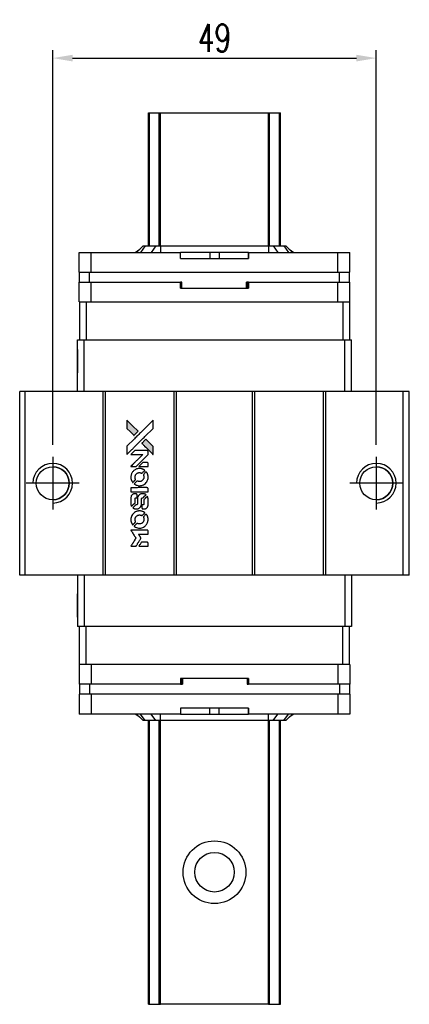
# Model space of a CAD drawing. Header units: millimetres. Extents: x 748 to 1025, y 329 to 562.
# Tile 2 of 3: x 766 to 825, y 413 to 562. Entities that reach past the tile are written whole.
import ezdxf

# ---------------------------------------------------------------- set-up
doc = ezdxf.new("R2010")
doc.units = ezdxf.units.MM
doc.header["$LTSCALE"] = 0.15
doc.layers.get('0').update_dxf_attribs({"linetype": 'CONTINUOUS'})
doc.layers.get('DEFPOINTS').update_dxf_attribs({"linetype": 'CONTINUOUS'})
doc.styles.add('DIM-7', font='SIMPLEX.shx', dxfattribs={"width": 0.7, "bigfont": 'chineset.shx'})
doc.dimstyles.new('CNS', dxfattribs={"dimtxt": 3.5, "dimasz": 2.5, "dimexe": 1, "dimexo": 1.5, "dimgap": 0.09, "dimtad": 0, "dimdsep": 46, "dimtxsty": 'DIM-7', "dimcen": 0.09, "dimclrd": 1, "dimclre": 1, "dimclrt": 4, "dimadec": 0, "dimazin": 0, "dimtfac": 1, "dimtix": 1, "dimtmove": 2, "dimatfit": 3, "dimfxl": 1, "dimtvp": 0.971429, "dimtolj": 1, "dimarcsym": 0})

# ---------------------------------------------------------------- blocks, each defined once
blk = doc.blocks.new('A$Cd6668f32')
at = {"linetype": 'Continuous'}
h = blk.add_hatch(color=256, dxfattribs=at)
h.dxf.hatch_style = 1
h.paths.add_polyline_path([(0, 19.09), (0, 18.47), (0, 17.85), (0.54, 17.32, 0.000288), (0.74, 17.12, 0.000479), (0.91, 16.95, 0.000013), (1.07, 16.79, 0.197177), (1.07, 16.79, 0.197497), (1.08, 16.79, 0.00004), (1.17, 16.88, 0.000834), (1.27, 16.98, 0.000506), (1.38, 17.1), (1.69, 17.4), (0.84, 18.24)])
h.paths.add_polyline_path([(2.89, 16.2), (2.58, 15.89, 0.000476), (2.46, 15.78, 0.000789), (2.37, 15.68, 0.000035), (2.28, 15.59, 0.19758), (2.28, 15.58, 0.198396), (2.28, 15.58, 0.000019), (2.4, 15.46, 0.000582), (2.53, 15.32, 0.000351), (2.69, 15.16, 0.000108), (3.37, 14.49, 0.000692), (3.71, 14.15, 0.000077), (3.95, 13.91, 0.197527), (3.96, 13.91, 0.410181), (3.96, 13.91, 0.000493), (3.97, 14.04, 0.002424), (3.97, 14.21, 0.000529), (3.97, 14.51), (3.97, 15.12), (3.43, 15.66)])
for points in [[(0.54, 17.32, 0.000288), (0.74, 17.12, 0.000479), (0.91, 16.95, 0.000013), (1.07, 16.79, 0.197177), (1.07, 16.79, 0.197497), (1.08, 16.79, 0.00004), (1.17, 16.88, 0.000836), (1.27, 16.98, 0.000505), (1.38, 17.1), (1.69, 17.4), (0.84, 18.24), (0, 19.09), (0, 18.47), (0, 17.85)], [(0.74, 14.63, -0.000056), (1.11, 15, -0.000021), (1.63, 15.52, -0.000021), (2.2, 16.09, -0.000025), (2.73, 16.61), (3.97, 17.85), (3.97, 18.47), (3.96, 19.08), (3.13, 18.25, 0.000274), (2.73, 17.85, 0.000123), (2.21, 17.33, 0.000121), (1.65, 16.78, 0.000165), (1.15, 16.28), (0, 15.13), (0, 14.51), (0, 13.89)], [(2.69, 15.16, 0.000108), (3.37, 14.49, 0.000692), (3.71, 14.15, 0.000077), (3.95, 13.91, 0.197527), (3.96, 13.91, 0.410182), (3.96, 13.91, 0.000493), (3.97, 14.04, 0.002424), (3.97, 14.21, 0.000529), (3.97, 14.51), (3.97, 15.12), (3.43, 15.66), (2.89, 16.2), (2.58, 15.89, 0.000476), (2.46, 15.78, 0.000789), (2.37, 15.68, 0.000035), (2.28, 15.59, 0.19758), (2.28, 15.58, 0.198396), (2.28, 15.58, 0.000019), (2.4, 15.46, 0.000582), (2.53, 15.32, 0.000351)], [(0.98, 12.07), (1.38, 12.07), (2.29, 12.99), (3.2, 13.9), (3.2, 14.15, 0.0008), (3.2, 14.32, 0.010795), (3.2, 14.38, 0.030495), (3.19, 14.41, 0.080372), (3.19, 14.43, 0.03816), (3.17, 14.46, 0.041799), (3.16, 14.47, 0.042486), (3.14, 14.49, 0.042078), (3.12, 14.5, 0.099276), (3.08, 14.51, 0.003302), (2.96, 14.51, 0.002586), (2.74, 14.51, 0.000204), (2.14, 14.51), (1.2, 14.51), (0.9, 14.2), (0.59, 13.9), (1.5, 13.9), (2.41, 13.89), (1.51, 13, 0.000253), (1.17, 12.66, 0.000412), (0.87, 12.36, 0.000041), (0.61, 12.1, 0.041338), (0.6, 12.09), (0.59, 12.07)], [(2.51, 12.07), (3.2, 12.07), (3.2, 12.33), (3.2, 12.58), (3.18, 12.61, 0.03146), (3.17, 12.63, 0.026444), (3.16, 12.64, 0.026444), (3.15, 12.65, 0.031457), (3.13, 12.66), (3.1, 12.68), (2.76, 12.68), (2.42, 12.68), (2.12, 12.38, 0.000745), (2.01, 12.27, 0.001228), (1.91, 12.17, 0.000087), (1.83, 12.08, 0.195134), (1.83, 12.08, 0.412117), (1.83, 12.07, 0.000048), (2.03, 12.07, 0.00109), (2.25, 12.07, 0.000653)], [(0.61, 10.32, 0.023681), (0.62, 10.22, 0.022402), (0.65, 10.11, 0.021929), (0.69, 10, 0.020503), (0.74, 9.9, 0.013745), (0.77, 9.83, 0.009767), (0.81, 9.77, 0.009658), (0.84, 9.71, 0.027804), (0.87, 9.67), (0.89, 9.65), (1.08, 9.85, 0.002053), (1.17, 9.94, 0.006738), (1.23, 10, 0.007826), (1.27, 10.04, 0.063909), (1.28, 10.07, 0.061532), (1.3, 10.1, 0.068674), (1.3, 10.14, 0.052072), (1.29, 10.18, 0.019648), (1.27, 10.23, -0.018366), (1.25, 10.3, -0.0288), (1.24, 10.36, -0.029061), (1.23, 10.42, -0.019155), (1.23, 10.49, -0.053809), (1.26, 10.65, -0.058833), (1.31, 10.79, -0.058566), (1.4, 10.91, -0.052525), (1.51, 11.02, -0.044733), (1.61, 11.08, -0.040573), (1.72, 11.12, -0.041123), (1.83, 11.14, -0.04951), (1.94, 11.15, -0.017369), (1.99, 11.14, -0.024255), (2.04, 11.13, -0.023787), (2.08, 11.12, -0.015798), (2.13, 11.1, 0.010631), (2.16, 11.09, 0.033653), (2.19, 11.08, 0.037806), (2.21, 11.08, 0.016307), (2.24, 11.08, 0.068179), (2.29, 11.09, 0.095747), (2.34, 11.11, 0.033418), (2.39, 11.16, 0.002133), (2.56, 11.33, 0.001452), (2.65, 11.42, 0.012393), (2.69, 11.46, 0.020479), (2.71, 11.49, 0.344362), (2.71, 11.5, 0.074287), (2.68, 11.52, 0.005454), (2.61, 11.56, 0.008391), (2.54, 11.61, 0.017097), (2.48, 11.64, 0.027375), (2.36, 11.69, 0.02835), (2.23, 11.73, 0.027723), (2.1, 11.76, 0.023913), (1.95, 11.77, 0.027047), (1.78, 11.76, 0.031685), (1.62, 11.74, 0.032425), (1.47, 11.7, 0.031013), (1.32, 11.63, 0.037914), (1.15, 11.53, 0.040153), (1, 11.4, 0.039834), (0.86, 11.25, 0.036173), (0.75, 11.08, 0.040752), (0.68, 10.9, 0.035885), (0.63, 10.72, 0.035491), (0.6, 10.52, 0.037615)], [(1.14, 9.41, 0.018008), (1.19, 9.38, 0.009842), (1.27, 9.33, 0.009807), (1.34, 9.3, 0.015716), (1.4, 9.27, 0.048467), (1.64, 9.19, 0.045841), (1.88, 9.16, 0.046006), (2.13, 9.18, 0.049638), (2.36, 9.24, 0.064819), (2.67, 9.4, 0.06695), (2.92, 9.63, 0.066691), (3.09, 9.92, 0.063505), (3.2, 10.26, 0.03135), (3.2, 10.34, 0.010439), (3.21, 10.46, 0.010391), (3.2, 10.59, 0.032408), (3.2, 10.67, 0.015696), (3.17, 10.77, 0.018095), (3.15, 10.86, 0.018551), (3.12, 10.95, 0.018352), (3.08, 11.04, 0.015568), (3.05, 11.09, 0.009832), (3.01, 11.16, 0.009795), (2.97, 11.22, 0.023727), (2.94, 11.26), (2.93, 11.28), (2.74, 11.09, 0.001528), (2.63, 10.98, 0.010022), (2.58, 10.93, 0.019586), (2.55, 10.89, 0.061865), (2.53, 10.87, 0.055054), (2.52, 10.83, 0.061607), (2.52, 10.79, 0.048725), (2.52, 10.74, 0.020221), (2.54, 10.68, -0.017722), (2.56, 10.61, -0.02685), (2.57, 10.55, -0.02759), (2.58, 10.49, -0.020233), (2.58, 10.43, -0.04793), (2.56, 10.3, -0.048386), (2.52, 10.19, -0.047866), (2.45, 10.08, -0.044964), (2.37, 9.98, -0.04333), (2.27, 9.9, -0.050921), (2.16, 9.84, -0.051473), (2.04, 9.8, -0.0459), (1.91, 9.79, -0.019014), (1.85, 9.79, -0.024114), (1.79, 9.8, -0.025081), (1.74, 9.81, -0.023892), (1.69, 9.83, 0.008624), (1.64, 9.84, 0.026486), (1.62, 9.85, 0.035074), (1.59, 9.86, 0.02756), (1.56, 9.86, 0.087163), (1.52, 9.85, 0.073291), (1.48, 9.83, 0.028074), (1.42, 9.77, 0.002594), (1.28, 9.64), (1.09, 9.45)], [(1.9, 8.25), (3.2, 8.25), (3.2, 8.51), (3.2, 8.76), (3.18, 8.79, 0.071429), (3.17, 8.82, 0.054799), (3.14, 8.84, 0.053585), (3.11, 8.86, 0.060698), (3.08, 8.86, 0.033975), (3.02, 8.87, 0.000112), (2.36, 8.87, 0.000726), (1.72, 8.87, 0.001084), (1.15, 8.86), (0.6, 8.86), (0.6, 8.56), (0.6, 8.25)], [(0.61, 6.35, 0.018538), (0.61, 6.31, 0.010695), (0.62, 6.26, 0.01068), (0.63, 6.22, 0.017678), (0.64, 6.18, 0.013849), (0.66, 6.13, 0.011814), (0.68, 6.09, 0.004513), (0.7, 6.05, 0.290035), (0.7, 6.04, 0.196418), (0.71, 6.04, 0.000124), (0.78, 6.12, 0.001477), (0.87, 6.2, 0.000898), (0.97, 6.3), (1.23, 6.56), (1.23, 6.88, -0.001471), (1.23, 7.13, -0.028714), (1.23, 7.21, -0.097073), (1.25, 7.25, -0.084199), (1.28, 7.28, -0.042698), (1.3, 7.3, -0.053912), (1.33, 7.31, -0.051004), (1.35, 7.32, -0.032967), (1.38, 7.32, 0.00807), (1.4, 7.32, 0.003023), (1.42, 7.32, 0.002994), (1.45, 7.32, 0.003629), (1.47, 7.33), (1.53, 7.33), (1.53, 7.58, 0.001618), (1.53, 7.7, 0.005206), (1.53, 7.78, 0.00535), (1.53, 7.83, 0.060675), (1.52, 7.85, 0.048484), (1.52, 7.86, 0.02389), (1.51, 7.88, 0.022812), (1.5, 7.89, 0.02462), (1.49, 7.9, 0.061781), (1.46, 7.93, 0.080179), (1.42, 7.94, 0.048561), (1.37, 7.95, 0.010021), (1.29, 7.95, 0.016602), (1.17, 7.95, 0.031409), (1.08, 7.94, 0.036474), (1, 7.91, 0.03439), (0.92, 7.88, 0.065928), (0.8, 7.8, 0.069066), (0.7, 7.68, 0.065697), (0.64, 7.54, 0.051559), (0.61, 7.38, 0.020904), (0.6, 7.29, 0.000451), (0.6, 6.86, 0.000419), (0.6, 6.43, 0.022759)], [(0.94, 5.78, 0.023289), (1, 5.74, 0.026845), (1.07, 5.71, 0.026047), (1.13, 5.68, 0.019751), (1.21, 5.66, 0.013249), (1.25, 5.65, 0.025169), (1.29, 5.65, 0.016532), (1.33, 5.65, 0.002937), (1.41, 5.64, 0.003317), (1.49, 5.64, 0.011808), (1.53, 5.65, 0.01777), (1.57, 5.65, 0.021476), (1.6, 5.66, 0.04325), (1.74, 5.7, 0.045753), (1.87, 5.76, 0.04649), (1.98, 5.85, 0.047672), (2.07, 5.96, 0.025315), (2.1, 6, 0.015208), (2.13, 6.06, 0.01512), (2.15, 6.11, 0.022488), (2.17, 6.17, 0.027857), (2.19, 6.25, 0.034138), (2.2, 6.33, 0.014286), (2.21, 6.45, 0.00124), (2.21, 6.75, -0.00103), (2.21, 6.94, -0.002552), (2.21, 7.08, -0.001594), (2.21, 7.18, -0.047676), (2.21, 7.21, -0.085307), (2.23, 7.25, -0.097789), (2.26, 7.29, -0.085947), (2.31, 7.31, -0.051339), (2.37, 7.32, 0.014634), (2.39, 7.32, 0.015028), (2.41, 7.33, 0.014927), (2.43, 7.33, 0.059415), (2.44, 7.33, 0.070595), (2.46, 7.35, 0.00028), (2.68, 7.56, 0.000111), (2.9, 7.79, 0.200239), (2.91, 7.79, 0.268906), (2.9, 7.8, 0.001866), (2.85, 7.83, 0.007532), (2.8, 7.86, 0.017818), (2.76, 7.88, 0.013256), (2.71, 7.9, 0.011636), (2.67, 7.91, 0.011528), (2.62, 7.93, 0.012303), (2.57, 7.94, 0.0423), (2.5, 7.95, 0.013657), (2.39, 7.95, 0.013857), (2.28, 7.95, 0.037428), (2.2, 7.94, 0.014927), (2.15, 7.92, 0.0122), (2.09, 7.91, 0.012518), (2.04, 7.89, 0.023062), (2, 7.87, 0.065961), (1.85, 7.77, 0.06055), (1.73, 7.63, 0.059676), (1.65, 7.47, 0.060497), (1.6, 7.29, 0.025683), (1.6, 7.25, 0.001528), (1.6, 7.14, 0.002124), (1.6, 6.99, 0.001173), (1.6, 6.81, -0.000809), (1.6, 6.5, -0.017164), (1.59, 6.41, -0.063931), (1.58, 6.36, -0.108429), (1.56, 6.32, -0.052941), (1.54, 6.3, -0.063675), (1.51, 6.29, -0.050562), (1.48, 6.28, -0.020337), (1.43, 6.28, 0.009897), (1.4, 6.28, 0.016482), (1.38, 6.27, 0.019019), (1.36, 6.27, 0.06043), (1.35, 6.26, 0.076267), (1.32, 6.24, 0.00054), (1.12, 6.04, 0.000307), (0.91, 5.83, 0.142594), (0.91, 5.81, 0.232419), (0.91, 5.81, 0.022995), (0.92, 5.8, 0.024627), (0.93, 5.79, 0.015407)], [(2.29, 5.74, 0.065483), (2.3, 5.71, 0.053271), (2.32, 5.69, 0.052018), (2.35, 5.66, 0.0556), (2.39, 5.65, 0.036839), (2.41, 5.64, 0.026922), (2.43, 5.64, 0.016905), (2.46, 5.64, 0.004317), (2.52, 5.64, 0.016369), (2.63, 5.64, 0.029936), (2.72, 5.65, 0.03418), (2.8, 5.68, 0.031327), (2.88, 5.71, 0.046935), (2.98, 5.77, 0.054053), (3.05, 5.84, 0.053701), (3.12, 5.93, 0.045364), (3.16, 6.03, 0.032479), (3.19, 6.13, 0.03386), (3.2, 6.22, 0.013578), (3.2, 6.37, 0.001155), (3.2, 6.75, 0.000413), (3.2, 7.08, 0.005008), (3.2, 7.2, 0.013199), (3.19, 7.27, 0.033956), (3.19, 7.32, 0.013909), (3.17, 7.37, 0.010864), (3.16, 7.43, 0.010938), (3.14, 7.48, 0.028702), (3.12, 7.52), (3.11, 7.55), (2.84, 7.28), (2.58, 7.02), (2.58, 6.72, -0.001504), (2.58, 6.58, -0.00328), (2.58, 6.48, -0.001901), (2.57, 6.4, -0.061333), (2.57, 6.39, -0.063621), (2.56, 6.36, -0.048633), (2.54, 6.33, -0.046769), (2.52, 6.31, -0.047961), (2.49, 6.29, -0.02678), (2.47, 6.28, -0.050957), (2.45, 6.28, -0.029398), (2.42, 6.28, -0.00401), (2.37, 6.27), (2.28, 6.27), (2.28, 6.02, 0.001061), (2.28, 5.88, 0.009147), (2.28, 5.81, 0.020721), (2.28, 5.77, 0.051619)], [(0.61, 3.92, 0.024131), (0.62, 3.8, 0.022344), (0.65, 3.69, 0.021883), (0.69, 3.58, 0.020884), (0.74, 3.47, 0.010669), (0.77, 3.41, 0.010389), (0.81, 3.35, 0.010913), (0.84, 3.29, 0.022227), (0.87, 3.25), (0.89, 3.24), (1.08, 3.43, 0.002452), (1.15, 3.51, 0.003628), (1.22, 3.58, 0.001662), (1.27, 3.64, 0.070159), (1.28, 3.65, 0.047671), (1.29, 3.66, 0.018624), (1.29, 3.68, 0.017921), (1.3, 3.7, 0.018804), (1.3, 3.72, 0.018255), (1.3, 3.74, 0.041312), (1.3, 3.76, 0.037164), (1.29, 3.78, 0.012342), (1.28, 3.81, -0.015101), (1.26, 3.87, -0.035998), (1.24, 3.92, -0.033244), (1.24, 3.98, -0.011249), (1.24, 4.06, -0.004059), (1.24, 4.12, -0.019693), (1.24, 4.16, -0.027943), (1.24, 4.19, -0.014411), (1.25, 4.22, -0.033089), (1.28, 4.31, -0.033887), (1.32, 4.39, -0.034021), (1.38, 4.47, -0.033942), (1.44, 4.54, -0.02816), (1.51, 4.6, -0.035032), (1.58, 4.65, -0.035269), (1.66, 4.68, -0.029196), (1.75, 4.71, -0.037862), (1.85, 4.73, -0.043657), (1.94, 4.73, -0.043064), (2.04, 4.72, -0.035184), (2.14, 4.69, 0.033699), (2.19, 4.67, 0.052815), (2.23, 4.66, 0.059167), (2.27, 4.67, 0.058972), (2.31, 4.68, 0.059208), (2.34, 4.7, 0.021125), (2.38, 4.73, 0.008691), (2.44, 4.79, 0.000851), (2.58, 4.94, 0.001873), (2.65, 5.01, 0.013884), (2.69, 5.05, 0.022355), (2.71, 5.07, 0.341453), (2.71, 5.08, 0.073011), (2.69, 5.1, 0.004587), (2.62, 5.14, 0.00748), (2.54, 5.19, 0.016837), (2.49, 5.22, 0.028606), (2.35, 5.28, 0.031352), (2.22, 5.32, 0.031004), (2.07, 5.34, 0.0268), (1.92, 5.35, 0.026698), (1.76, 5.34, 0.03002), (1.61, 5.32, 0.030357), (1.46, 5.27, 0.028554), (1.31, 5.21, 0.062944), (1.05, 5.03, 0.062206), (0.83, 4.79, 0.062448), (0.68, 4.51, 0.064355), (0.61, 4.2, 0.017377), (0.6, 4.14, 0.008369), (0.6, 4.06, 0.008367), (0.6, 3.98, 0.01757)], [(1.14, 3, 0.064158), (1.44, 2.84, 0.06356), (1.77, 2.76, 0.064004), (2.11, 2.76, 0.066747), (2.43, 2.86, 0.04321), (2.64, 2.97, 0.044737), (2.81, 3.11, 0.044901), (2.96, 3.28, 0.044184), (3.08, 3.48, 0.026293), (3.14, 3.63, 0.033344), (3.18, 3.77, 0.033227), (3.2, 3.92, 0.025815), (3.21, 4.08, 0.023119), (3.2, 4.23, 0.031044), (3.17, 4.37, 0.031337), (3.13, 4.51, 0.024258), (3.07, 4.65, 0.015622), (3.04, 4.7, 0.008495), (3.01, 4.75, 0.008415), (2.97, 4.81, 0.020814), (2.94, 4.85), (2.93, 4.87), (2.74, 4.68, 0.002843), (2.6, 4.54, 0.033917), (2.55, 4.48, 0.087906), (2.53, 4.44, 0.073302), (2.52, 4.39, 0.022047), (2.52, 4.36, 0.026465), (2.52, 4.34, 0.022233), (2.53, 4.31, 0.009985), (2.54, 4.28, -0.039011), (2.57, 4.16, -0.044398), (2.58, 4.04, -0.045096), (2.57, 3.92, -0.04265), (2.53, 3.81, -0.071154), (2.44, 3.65, -0.068827), (2.31, 3.51, -0.068713), (2.15, 3.42, -0.070507), (1.97, 3.38, -0.028605), (1.89, 3.38, -0.031418), (1.82, 3.38, -0.031044), (1.74, 3.4, -0.02668), (1.67, 3.42, 0.038913), (1.62, 3.44, 0.043732), (1.58, 3.44, 0.047754), (1.54, 3.44, 0.075756), (1.5, 3.43, 0.07294), (1.48, 3.42, 0.003456), (1.43, 3.37, 0.005023), (1.37, 3.31, 0.002422), (1.28, 3.23, 0.000819), (1.21, 3.15, 0.001349), (1.15, 3.09, 0.0001), (1.09, 3.04, 0.205335), (1.09, 3.03, 0.219821), (1.09, 3.03, 0.002494), (1.11, 3.02, 0.007089), (1.12, 3.01, 0.004494)], [(0.99, 0), (1.38, 0), (1.45, 0.11, -0.000297), (1.49, 0.17, -0.000037), (1.58, 0.32, -0.000043), (1.68, 0.49, -0.000036), (1.79, 0.67, 0.000044), (1.9, 0.85, 0.000063), (2, 1.01, 0.000035), (2.08, 1.14, 0.0009), (2.1, 1.18), (2.13, 1.23), (2.09, 1.3, 0.001175), (2.07, 1.34, 0.000208), (2.02, 1.41, 0.000225), (1.97, 1.5, 0.000203), (1.91, 1.59, -0.000711), (1.86, 1.68, -0.001119), (1.81, 1.75, -0.000263), (1.77, 1.81, -0.04589), (1.77, 1.82, -0.519312), (1.77, 1.83, -0.001914), (1.88, 1.83, -0.003124), (2.05, 1.83, -0.000285), (2.48, 1.83), (3.2, 1.83), (3.2, 2.08, 0.001727), (3.2, 2.26, 0.025279), (3.2, 2.33, 0.073886), (3.19, 2.36, 0.07426), (3.17, 2.4, 0.03264), (3.16, 2.4, 0.01784), (3.15, 2.41, 0.017712), (3.14, 2.42, 0.026854), (3.13, 2.43), (3.1, 2.44), (1.85, 2.44), (0.59, 2.44), (0.6, 2.43, -0.004595), (0.61, 2.42, -0.00016), (0.63, 2.38, -0.000298), (0.66, 2.34, -0.000208), (0.69, 2.29, 0.000986), (0.78, 2.14, 0.00025), (0.94, 1.9, 0.000268), (1.1, 1.64, 0.000436), (1.24, 1.42, -0.002932), (1.28, 1.35, -0.004718), (1.32, 1.28, -0.001113), (1.35, 1.23, -0.227179), (1.35, 1.22, -0.045982), (1.35, 1.22, -0.000145), (1.3, 1.14, -0.000825), (1.25, 1.06, -0.000517), (1.19, 0.96, 0.000056), (0.99, 0.63, 0.000289), (0.87, 0.45, 0.000481), (0.79, 0.31, 0.000418), (0.7, 0.17), (0.6, 0)], [(2.51, 0), (3.2, 0), (3.2, 0.25, 0.000842), (3.2, 0.41, 0.010591), (3.2, 0.47, 0.028995), (3.2, 0.51, 0.069543), (3.19, 0.53, 0.051063), (3.18, 0.55, 0.039932), (3.16, 0.57, 0.039414), (3.14, 0.59, 0.045845), (3.11, 0.61, 0.094811), (3.09, 0.61, 0.007124), (3.02, 0.61, 0.004713), (2.9, 0.62, 0.000534), (2.64, 0.62), (2.19, 0.62), (2.15, 0.55, 0.000828), (2.04, 0.37, 0.000879), (1.93, 0.19, 0.000048), (1.82, 0.01, 0.137596), (1.82, 0, 0.413028), (1.82, 0, 0.000016), (2.02, 0, 0.000623), (2.25, 0, 0.000374)]]:
    blk.add_lwpolyline(points, format="xyb", close=True)
blk = doc.blocks.new('*D126')
at = {"color": 7, "lineweight": -2}
for p, q in [((770.94, 497.6), (770.94, 557.37)), ((773.94, 556.17), (816.94, 556.17)), ((819.94, 497.6), (819.94, 557.37))]:
    blk.add_line(p, q, dxfattribs=at)
at = {"color": 7}
for points in [[(773.94, 556.67), (773.94, 555.67), (770.94, 556.17)], [(816.94, 556.67), (816.94, 555.67), (819.94, 556.17)]]:
    blk.add_solid(points, dxfattribs=at)
at = {"layer": 'DEFPOINTS', "color": 0}
for p in [(819.94, 556.17), (770.94, 495.8), (819.94, 495.8)]:
    blk.add_point(p, dxfattribs=at)
at = {"color": 7, "insert": (795.44, 559.23), "char_height": 4.2, "attachment_point": 5, "style": 'DIM-7'}
blk.add_mtext('\\A1;49', dxfattribs=at)

msp = doc.modelspace()

# ---------------------------------------------------------------- linework, layer by layer
at = {"color": 7, "linetype": 'Continuous', "lineweight": 25}
for p, q in [((785.443, 527.748), (785.443, 547.898)), ((785.443, 527.748), (785.443, 547.898)), ((785.443, 527.748), (785.443, 547.898)), ((785.443, 547.898), (785.443, 527.748)), ((785.609, 527.748), (785.609, 547.898)), ((787.089, 527.748), (787.089, 547.898)), ((787.287, 547.898), (803.599, 547.898)), ((787.287, 527.748), (787.287, 547.898)), ((803.599, 527.748), (803.599, 547.898)), ((803.796, 527.748), (803.796, 547.898)), ((805.276, 527.748), (805.276, 547.898)), ((805.443, 527.748), (805.443, 547.898)), ((774.943, 523.748), (774.943, 526.748)), ((774.943, 526.748), (776.743, 526.748)), ((774.943, 525.848), (774.943, 526.748)), ((774.943, 523.748), (774.943, 526.748)), ((774.943, 525.848), (774.943, 526.748)), ((774.943, 526.748), (774.943, 526.748)), ((774.943, 526.748), (774.943, 526.748)), ((774.943, 526.748), (774.943, 526.748)), ((776.743, 523.748), (776.743, 526.748)), ((776.743, 526.748), (790.3, 526.748)), ((783.447, 526.748), (784.115, 527.22)), ((784.643, 527.748), (783.643, 526.748)), ((784.643, 527.748), (783.643, 526.748)), ((784.927, 527.748), (784.212, 526.748)), ((784.643, 527.748), (784.927, 527.748)), ((784.643, 527.748), (784.643, 527.748)), ((784.927, 527.748), (786.572, 527.748)), ((786.572, 527.748), (785.856, 526.748)), ((786.572, 527.748), (787.287, 527.748)), ((787.287, 527.748), (787.287, 526.748)), ((787.287, 527.748), (803.599, 527.748)), ((790.3, 525.848), (790.3, 526.748)), ((794.72, 526.748), (790.3, 526.748)), ((794.72, 526.748), (794.72, 525.848)), ((796.166, 526.748), (794.72, 526.748)), ((796.166, 526.748), (796.166, 525.848)), ((800.586, 526.748), (796.166, 526.748)), ((800.586, 525.848), (800.586, 526.748)), ((800.586, 526.748), (814.143, 526.748)), ((800.586, 526.748), (800.586, 525.848)), ((800.586, 526.748), (800.586, 526.748)), ((800.586, 525.848), (800.586, 526.748)), ((800.586, 526.748), (800.586, 525.848)), ((803.599, 527.748), (803.599, 526.748)), ((803.599, 527.748), (804.314, 527.748)), ((804.314, 527.748), (805.029, 526.748)), ((804.314, 527.748), (805.958, 527.748)), ((805.958, 527.748), (806.673, 526.748)), ((805.958, 527.748), (806.243, 527.748)), ((806.243, 527.748), (807.243, 526.748)), ((806.771, 527.22), (807.438, 526.748)), ((814.143, 523.748), (814.143, 526.748)), ((814.143, 526.748), (815.943, 526.748)), ((815.943, 523.748), (815.943, 526.748)), ((774.943, 525.848), (774.943, 525.848)), ((790.3, 525.848), (800.586, 525.848)), ((800.586, 525.848), (800.586, 525.848)), ((774.943, 523.748), (776.743, 523.748)), ((774.943, 523.748), (774.943, 523.748)), ((774.993, 522.248), (774.993, 523.748)), ((774.993, 522.248), (774.993, 523.748)), ((776.493, 522.248), (776.493, 523.748)), ((776.743, 523.748), (814.143, 523.748)), ((814.143, 523.748), (815.943, 523.748)), ((814.393, 522.248), (814.393, 523.748)), ((815.893, 522.248), (815.893, 523.748)), ((774.943, 519.248), (774.943, 522.248)), ((774.943, 522.248), (776.743, 522.248)), ((774.943, 521.348), (774.943, 522.248)), ((774.943, 519.248), (774.943, 522.248)), ((774.943, 521.348), (774.943, 522.248)), ((774.943, 522.248), (774.943, 522.248)), ((774.943, 522.248), (774.943, 522.248)), ((774.943, 522.248), (774.943, 522.248)), ((776.743, 519.248), (776.743, 522.248)), ((776.743, 522.248), (790.3, 522.248)), ((790.3, 521.348), (790.3, 522.248)), ((790.52, 522.248), (790.3, 522.248)), ((790.481, 521.348), (790.481, 522.248)), ((790.52, 521.348), (790.52, 522.248)), ((790.52, 521.348), (790.52, 522.248)), ((790.52, 522.248), (790.52, 522.248)), ((800.586, 522.248), (800.306, 522.248)), ((800.306, 521.348), (800.306, 522.248)), ((800.37, 521.348), (800.37, 522.248)), ((800.586, 521.348), (800.586, 522.248)), ((800.586, 522.248), (814.143, 522.248)), ((800.586, 522.248), (800.586, 521.348)), ((800.586, 522.248), (800.586, 522.248)), ((800.586, 521.348), (800.586, 522.248)), ((800.586, 522.248), (800.586, 521.348)), ((814.143, 519.248), (814.143, 522.248)), ((814.143, 522.248), (815.943, 522.248)), ((815.943, 519.248), (815.943, 522.248)), ((774.943, 521.348), (774.943, 521.348)), ((790.3, 521.348), (800.586, 521.348)), ((800.586, 521.348), (800.586, 521.348)), ((774.943, 519.248), (774.993, 519.248)), ((774.943, 519.248), (774.943, 519.248)), ((774.993, 519.248), (774.993, 513.498)), ((774.993, 519.248), (775.993, 519.248)), ((774.993, 519.248), (774.993, 513.498)), ((775.993, 519.248), (775.993, 513.498)), ((775.993, 519.248), (776.485, 519.248)), ((776.485, 519.248), (776.743, 519.248)), ((776.743, 519.248), (814.143, 519.248)), ((814.143, 519.248), (814.401, 519.248)), ((814.401, 519.248), (814.887, 519.248)), ((814.887, 519.248), (814.887, 513.498)), ((814.887, 519.248), (815.887, 519.248)), ((815.887, 519.248), (815.943, 519.248)), ((815.887, 519.248), (815.887, 513.498)), ((774.693, 505.698), (774.693, 513.498)), ((774.693, 513.498), (775.693, 513.498)), ((774.693, 505.698), (774.693, 513.498)), ((774.693, 513.498), (774.693, 513.498)), ((775.693, 505.698), (775.693, 513.498)), ((775.693, 513.498), (815.193, 513.498)), ((815.193, 505.698), (815.193, 513.498)), ((815.193, 513.498), (816.193, 513.498)), ((816.193, 505.698), (816.193, 513.498)), ((765.943, 477.898), (765.943, 505.698)), ((766.793, 505.698), (765.943, 505.698)), ((765.943, 477.898), (765.943, 505.698)), ((765.943, 505.698), (765.943, 505.698)), ((766.793, 477.898), (766.793, 505.698)), ((778.593, 505.698), (766.793, 505.698)), ((778.593, 477.898), (778.593, 505.698)), ((778.943, 505.698), (778.593, 505.698)), ((778.943, 477.898), (778.943, 505.698)), ((789.343, 505.698), (778.943, 505.698)), ((789.343, 477.898), (789.343, 505.698)), ((789.693, 505.698), (789.343, 505.698)), ((789.693, 477.898), (789.693, 505.698)), ((801.193, 505.698), (789.693, 505.698)), ((801.193, 477.898), (801.193, 505.698)), ((801.543, 505.698), (801.193, 505.698)), ((801.543, 477.898), (801.543, 505.698)), ((811.943, 505.698), (801.543, 505.698)), ((811.943, 477.898), (811.943, 505.698)), ((812.293, 505.698), (811.943, 505.698)), ((812.293, 477.898), (812.293, 505.698)), ((823.993, 505.698), (812.293, 505.698)), ((823.993, 477.898), (823.993, 505.698)), ((824.943, 505.698), (823.993, 505.698)), ((824.943, 477.898), (824.943, 505.698)), ((766.793, 477.898), (765.943, 477.898)), ((765.943, 477.898), (765.943, 477.898)), ((778.593, 477.898), (766.793, 477.898)), ((774.693, 477.898), (774.693, 470.098)), ((774.693, 477.898), (774.693, 470.098)), ((775.693, 477.898), (775.693, 470.098)), ((778.943, 477.898), (778.593, 477.898)), ((789.343, 477.898), (778.943, 477.898)), ((789.693, 477.898), (789.343, 477.898)), ((801.193, 477.898), (789.693, 477.898)), ((801.543, 477.898), (801.193, 477.898)), ((811.943, 477.898), (801.543, 477.898)), ((812.293, 477.898), (811.943, 477.898)), ((823.993, 477.898), (812.293, 477.898)), ((815.193, 477.898), (815.193, 470.098)), ((816.193, 477.898), (816.193, 470.098)), ((824.943, 477.898), (823.993, 477.898)), ((775.693, 470.098), (774.693, 470.098)), ((774.693, 470.098), (774.693, 470.098)), ((774.993, 464.348), (774.993, 470.098)), ((774.993, 464.348), (774.993, 470.098)), ((815.193, 470.098), (775.693, 470.098)), ((775.993, 464.348), (775.993, 470.098)), ((814.887, 464.348), (814.887, 470.098)), ((816.193, 470.098), (815.193, 470.098)), ((815.887, 464.348), (815.887, 470.098)), ((774.943, 464.348), (774.943, 461.348)), ((774.993, 464.348), (774.943, 464.348)), ((774.943, 464.348), (774.943, 461.348)), ((774.943, 464.348), (774.943, 464.348)), ((775.993, 464.348), (774.993, 464.348)), ((776.485, 464.348), (775.993, 464.348)), ((776.743, 464.348), (776.485, 464.348)), ((776.743, 464.348), (776.743, 461.348)), ((814.143, 464.348), (776.743, 464.348)), ((814.143, 464.348), (814.143, 461.348)), ((814.401, 464.348), (814.143, 464.348)), ((814.887, 464.348), (814.401, 464.348)), ((815.887, 464.348), (814.887, 464.348)), ((815.943, 464.348), (815.887, 464.348)), ((815.943, 464.348), (815.943, 461.348)), ((774.943, 462.248), (774.943, 461.348)), ((774.943, 462.248), (774.943, 461.348)), ((774.943, 462.248), (774.943, 462.248)), ((790.3, 462.248), (790.3, 461.348)), ((800.586, 462.248), (790.3, 462.248)), ((790.516, 462.248), (790.516, 461.348)), ((790.58, 462.248), (790.58, 461.348)), ((790.58, 462.248), (790.58, 461.348)), ((800.366, 462.248), (800.366, 461.348)), ((800.405, 462.248), (800.405, 461.348)), ((800.586, 462.248), (800.586, 461.348)), ((800.586, 462.248), (800.586, 461.348)), ((800.586, 462.248), (800.586, 462.248)), ((800.586, 461.348), (800.586, 462.248)), ((800.586, 461.348), (800.586, 462.248)), ((776.743, 461.348), (774.943, 461.348)), ((774.943, 461.348), (774.943, 461.348)), ((774.943, 461.348), (774.943, 461.348)), ((774.943, 461.348), (774.943, 461.348)), ((774.993, 461.348), (774.993, 459.848)), ((774.993, 461.348), (774.993, 459.848)), ((776.493, 461.348), (776.493, 459.848)), ((790.3, 461.348), (776.743, 461.348)), ((790.3, 461.348), (790.58, 461.348)), ((790.58, 461.348), (790.58, 461.348)), ((800.366, 461.348), (800.586, 461.348)), ((814.143, 461.348), (800.586, 461.348)), ((800.586, 461.348), (800.586, 461.348)), ((815.943, 461.348), (814.143, 461.348)), ((814.393, 461.348), (814.393, 459.848)), ((815.893, 461.348), (815.893, 459.848)), ((774.943, 459.848), (774.943, 456.848)), ((776.743, 459.848), (774.943, 459.848)), ((774.943, 459.848), (774.943, 456.848)), ((774.943, 459.848), (774.943, 459.848)), ((776.743, 459.848), (776.743, 456.848)), ((814.143, 459.848), (776.743, 459.848)), ((814.143, 459.848), (814.143, 456.848)), ((815.943, 459.848), (814.143, 459.848)), ((815.943, 459.848), (815.943, 456.848)), ((774.943, 457.748), (774.943, 456.848)), ((774.943, 457.748), (774.943, 456.848)), ((774.943, 457.748), (774.943, 457.748)), ((790.3, 457.748), (790.3, 456.848)), ((800.586, 457.748), (790.3, 457.748)), ((794.72, 456.848), (794.72, 457.748)), ((796.166, 456.848), (796.166, 457.748)), ((800.586, 457.748), (800.586, 456.848)), ((800.586, 457.748), (800.586, 456.848)), ((800.586, 457.748), (800.586, 457.748)), ((800.586, 456.848), (800.586, 457.748)), ((800.586, 456.848), (800.586, 457.748)), ((776.743, 456.848), (774.943, 456.848)), ((774.943, 456.848), (774.943, 456.848)), ((774.943, 456.848), (774.943, 456.848)), ((774.943, 456.848), (774.943, 456.848)), ((790.3, 456.848), (776.743, 456.848)), ((784.115, 456.376), (783.447, 456.848)), ((784.643, 455.848), (783.643, 456.848)), ((784.643, 455.848), (783.643, 456.848)), ((784.927, 455.848), (784.212, 456.848)), ((786.572, 455.848), (785.856, 456.848)), ((787.287, 455.848), (787.287, 456.848)), ((790.3, 456.848), (794.72, 456.848)), ((794.72, 456.848), (796.166, 456.848)), ((796.166, 456.848), (800.586, 456.848)), ((814.143, 456.848), (800.586, 456.848)), ((800.586, 456.848), (800.586, 456.848)), ((803.599, 455.848), (803.599, 456.848)), ((804.314, 455.848), (805.029, 456.848)), ((805.958, 455.848), (806.673, 456.848)), ((806.243, 455.848), (807.243, 456.848)), ((807.438, 456.848), (806.771, 456.376)), ((815.943, 456.848), (814.143, 456.848)), ((784.927, 455.848), (784.643, 455.848)), ((784.643, 455.848), (784.643, 455.848)), ((786.572, 455.848), (784.927, 455.848)), ((785.443, 412.898), (785.443, 455.848)), ((785.443, 412.898), (785.443, 455.848)), ((785.443, 412.898), (785.443, 455.848)), ((785.443, 455.848), (785.443, 412.898)), ((785.609, 412.898), (785.609, 455.848)), ((787.287, 455.848), (786.572, 455.848)), ((787.089, 412.898), (787.089, 455.848)), ((803.599, 455.848), (787.287, 455.848)), ((787.287, 412.898), (787.287, 455.848)), ((804.314, 455.848), (803.599, 455.848)), ((803.599, 412.898), (803.599, 455.848)), ((803.796, 412.898), (803.796, 455.848)), ((805.958, 455.848), (804.314, 455.848)), ((805.276, 412.898), (805.276, 455.848)), ((805.443, 412.898), (805.443, 455.848)), ((806.243, 455.848), (805.958, 455.848)), ((803.599, 412.898), (787.287, 412.898))]:
    msp.add_line(p, q, dxfattribs=at)
for p, q in [((770.943, 495.798), (770.943, 487.798)), ((819.943, 495.798), (819.943, 487.798)), ((774.943, 491.798), (766.943, 491.798)), ((823.943, 491.798), (815.943, 491.798))]:
    msp.add_line(p, q)
at = {"color": 7, "linetype": 'Continuous', "lineweight": 25, "flags": 128}
for points in [[(774.693, 508.523), (774.693, 508.589), (774.693, 508.781), (774.693, 509.087), (774.693, 509.481), (774.693, 509.937), (774.693, 510.419), (774.693, 510.892), (774.693, 511.322), (774.693, 511.675), (774.693, 511.926), (774.693, 512.057), (774.693, 512.057), (774.693, 511.926), (774.693, 511.675), (774.693, 511.322), (774.693, 510.892), (774.693, 510.419), (774.693, 509.937), (774.693, 509.481), (774.693, 509.087), (774.693, 508.781), (774.693, 508.589), (774.693, 508.523)], [(774.693, 475.073), (774.693, 475.007), (774.693, 474.815), (774.693, 474.51), (774.693, 474.115), (774.693, 473.659), (774.693, 473.177), (774.693, 472.704), (774.693, 472.274), (774.693, 471.921), (774.693, 471.67), (774.693, 471.54), (774.693, 471.54), (774.693, 471.67), (774.693, 471.921), (774.693, 472.274), (774.693, 472.704), (774.693, 473.177), (774.693, 473.659), (774.693, 474.115), (774.693, 474.51), (774.693, 474.815), (774.693, 475.007), (774.693, 475.073)]]:
    msp.add_lwpolyline(points, dxfattribs=at)
at = {"color": 7, "linetype": 'Continuous', "lineweight": 25}
for centre, radius in [((770.943, 491.798), 2.5), ((819.943, 491.798), 2.5), ((795.443, 432.898), 4.75), ((795.443, 432.898), 3)]:
    msp.add_circle(centre, radius, dxfattribs=at)
for centre in [(770.943, 491.798), (819.943, 491.798)]:
    msp.add_arc(centre, 3, 270, 179.73213)
for centre in [(770.943, 491.798), (819.943, 491.798)]:
    msp.add_arc(centre, 2.5, 270, 90, dxfattribs=at)
for points, knots in [([(785.443, 547.898), (785.443, 547.898), (785.458, 547.898), (785.521, 547.898), (785.567, 547.898), (785.609, 547.898)], [0, 0, 0, 0, 0.5, 0.5, 1, 1, 1, 1]), ([(785.609, 547.898), (785.783, 547.898), (785.961, 547.898), (786.299, 547.898), (786.459, 547.898), (786.731, 547.898), (786.844, 547.898), (787.01, 547.898), (787.063, 547.898), (787.089, 547.898)], [0, 0, 0, 0, 0.25, 0.25, 0.5, 0.5, 0.75, 0.75, 1, 1, 1, 1]), ([(787.089, 547.898), (787.095, 547.898), (787.119, 547.898), (787.194, 547.898), (787.243, 547.898), (787.287, 547.898)], [0, 0, 0, 0, 0.5, 0.5, 1, 1, 1, 1]), ([(803.599, 547.898), (803.642, 547.898), (803.692, 547.898), (803.767, 547.898), (803.79, 547.898), (803.796, 547.898)], [0, 0, 0, 0, 0.5, 0.5, 1, 1, 1, 1]), ([(803.796, 547.898), (803.822, 547.898), (803.875, 547.898), (804.041, 547.898), (804.154, 547.898), (804.427, 547.898), (804.586, 547.898), (804.924, 547.898), (805.102, 547.898), (805.276, 547.898)], [0, 0, 0, 0, 0.25, 0.25, 0.5, 0.5, 0.75, 0.75, 1, 1, 1, 1]), ([(805.276, 547.898), (805.319, 547.898), (805.364, 547.898), (805.427, 547.898), (805.443, 547.898), (805.443, 547.898)], [0, 0, 0, 0, 0.5, 0.5, 1, 1, 1, 1]), ([(785.443, 412.898), (785.443, 412.898), (785.458, 412.898), (785.521, 412.898), (785.567, 412.898), (785.609, 412.898)], [0, 0, 0, 0, 0.5, 0.5, 1, 1, 1, 1]), ([(785.609, 412.898), (785.783, 412.898), (785.961, 412.898), (786.299, 412.898), (786.459, 412.898), (786.731, 412.898), (786.844, 412.898), (787.01, 412.898), (787.063, 412.898), (787.089, 412.898)], [0, 0, 0, 0, 0.25, 0.25, 0.5, 0.5, 0.75, 0.75, 1, 1, 1, 1]), ([(787.089, 412.898), (787.095, 412.898), (787.119, 412.898), (787.194, 412.898), (787.243, 412.898), (787.287, 412.898)], [0, 0, 0, 0, 0.5, 0.5, 1, 1, 1, 1]), ([(803.599, 412.898), (803.642, 412.898), (803.692, 412.898), (803.767, 412.898), (803.79, 412.898), (803.796, 412.898)], [0, 0, 0, 0, 0.5, 0.5, 1, 1, 1, 1]), ([(803.796, 412.898), (803.822, 412.898), (803.875, 412.898), (804.041, 412.898), (804.154, 412.898), (804.427, 412.898), (804.586, 412.898), (804.924, 412.898), (805.102, 412.898), (805.276, 412.898)], [0, 0, 0, 0, 0.25, 0.25, 0.5, 0.5, 0.75, 0.75, 1, 1, 1, 1]), ([(805.276, 412.898), (805.319, 412.898), (805.364, 412.898), (805.427, 412.898), (805.443, 412.898), (805.443, 412.898)], [0, 0, 0, 0, 0.5, 0.5, 1, 1, 1, 1])]:
    msp.add_open_spline(points, degree=3, knots=knots, dxfattribs=at)

# ---------------------------------------------------------------- block references
msp.add_blockref('A$Cd6668f32', (782.178, 482.258))

# ---------------------------------------------------------------- dimensions: what is measured, and where the dimension line sits
at = {"color": 0}
dim = msp.add_linear_dim(base=(819.943, 556.169), p1=(770.943, 495.798), p2=(819.943, 495.798), dimstyle='CNS', override={"dimscale": 1.2, "dimgap": 0.8, "dimtad": 1, "dimclrd": 7, "dimclre": 7, "dimclrt": 7, "dimadec": 2, "dimazin": 2, "dimtm": 1e-09, "dimtfac": 0.6, "dimtmove": 1, "dimarcsym": 1}, dxfattribs=at)
dim.commit()
dim.dimension.update_dxf_attribs({"geometry": '*D126', "text_midpoint": (795.443, 559.229)})

doc.saveas('drawing.dxf')
